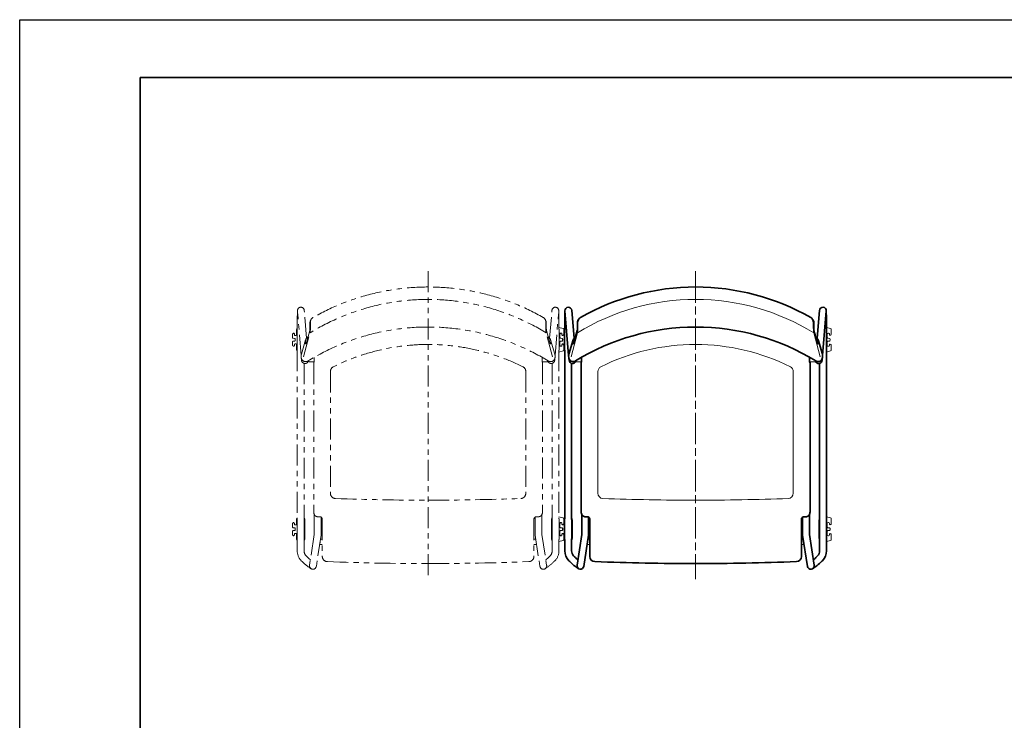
# Model space of a CAD drawing. Header units: millimetres. Extents: x 0 to 4200, y 0 to 2970.
# Tile 3 of 5: x 0 to 1880, y 1633 to 2970. Entities that reach past the tile are written whole.
import ezdxf

# ---------------------------------------------------------------- set-up
doc = ezdxf.new("R2010")
doc.units = ezdxf.units.MM
doc.header["$LTSCALE"] = 10
doc.linetypes.add('ACISOTGB', pattern=[9, 4, -1, 1, -1, 1, -1])
doc.linetypes.add('AM_ISO08W050x2', pattern=[9, 6, -0.75, 1.5, -0.75])
doc.layers.get('0').update_dxf_attribs({"lineweight": 35})
for name, color, linetype, lineweight in [('中心線', 1, 'AM_ISO08W050x2', 13), ('中線', 3, 'Continuous', 20), ('中線2', 2, 'Continuous', 20), ('中線3', 211, 'Continuous', 20), ('図枠', 7, 'Continuous', 35), ('太線', 7, 'Continuous', 35), ('想像線', 130, 'ACISOTGB', 13), ('細線', 1, 'Continuous', 13), ('細線2', 150, 'Continuous', 13)]:
    doc.layers.add(name, color=color, linetype=linetype, lineweight=lineweight)

# ---------------------------------------------------------------- blocks, each defined once
blk = doc.blocks.new('AICHI_SEIHIN_A3')
at = {"layer": '図枠', "color": 1, "lineweight": 25}
for p, q in [((0, 297), (420, 297)), ((0, 0), (0, 297))]:
    blk.add_line(p, q, dxfattribs=at)
at = {"layer": '図枠'}
for p, q in [((23, 11), (23, 286)), ((23, 286), (408, 286))]:
    blk.add_line(p, q, dxfattribs=at)

msp = doc.modelspace()

# ---------------------------------------------------------------- linework, layer by layer
at = {"layer": '中心線'}
msp.add_line((1290.282064, 2490), (1290.282064, 1902.24347515), dxfattribs=at)
at = {"layer": '中線'}
for p, q in [((1031.27621845, 2369.68394404), (1031.27621845, 2363.68271667)), ((1032.41555828, 2371.44460421), (1031.71555828, 2370.74460421)), ((1034.97621845, 2370.38394404), (1034.97621845, 2368.88394404)), ((1038.97621845, 2376.38394404), (1038.97621845, 2368.88394404)), ((1547.90554764, 2380.82975392), (1540.08790955, 2382.92448373)), ((1541.58790955, 2370.48394404), (1541.58790955, 2363.68271667)), ((1543.08790955, 2371.98394404), (1544.08790955, 2371.98394404)), ((1545.58790955, 2370.48394404), (1545.58790955, 2369.38394404)), ((1548.14856972, 2368.32328387), (1548.94856972, 2369.12328387)), ((1549.38790955, 2378.89790226), (1549.38790955, 2370.18394404)), ((1031.27621845, 2349.08394404), (1031.27621845, 2355.08517141)), ((1035.28085316, 2362.0039127), (1032.67158374, 2362.18637059)), ((1035.28085316, 2356.76397538), (1032.67158374, 2356.58151748)), ((1034.97621845, 2348.38394404), (1034.97621845, 2349.88394404)), ((1037.47621845, 2367.38394404), (1036.47621845, 2367.38394404)), ((1037.47621845, 2351.38394404), (1036.47621845, 2351.38394404)), ((1036.67621845, 2360.50756662), (1036.67621845, 2359.38394404)), ((1036.67621845, 2358.26032145), (1036.67621845, 2359.38394404)), ((1038.97621845, 2342.38394404), (1038.97621845, 2349.88394404)), ((1541.58790955, 2348.28394404), (1541.58790955, 2355.08517141)), ((1542.98327484, 2362.18637059), (1545.69254426, 2361.99692002)), ((1542.98327484, 2356.58151748), (1545.69254426, 2356.77096806)), ((1547.08790955, 2360.50057394), (1547.08790955, 2359.38394404)), ((1547.08790955, 2358.26731413), (1547.08790955, 2359.38394404)), ((1548.14856972, 2350.44460421), (1548.94856972, 2349.64460421)), ((1032.41555828, 2347.32328387), (1031.71555828, 2348.02328387)), ((1547.90554764, 2337.93813416), (1540.08790955, 2335.84340435)), ((1543.08790955, 2346.78394404), (1544.08790955, 2346.78394404)), ((1545.58790955, 2348.28394404), (1545.58790955, 2349.38394404)), ((1549.38790955, 2339.86998581), (1549.38790955, 2348.58394404)), ((1038.97621845, 2014.88394404), (1038.97621845, 2007.38394404)), ((1054.97621845, 2014.88394404), (1054.97621845, 1997.88394404)), ((1525.58790955, 2014.88394404), (1525.58790955, 1997.88394404)), ((1547.90554764, 2019.32975392), (1540.08790955, 2021.42448373)), ((1549.38790955, 2017.39790226), (1549.38790955, 2008.68394404)), ((1031.27621845, 2008.18394404), (1031.27621845, 2002.18271667)), ((1031.27621845, 1987.58394404), (1031.27621845, 1993.58517141)), ((1032.41555828, 2009.94460421), (1031.71555828, 2009.24460421)), ((1035.28085316, 2000.5039127), (1032.67158374, 2000.68637059)), ((1035.28085316, 1995.26397538), (1032.67158374, 1995.08151748)), ((1034.97621845, 2008.88394404), (1034.97621845, 2007.38394404)), ((1037.47621845, 2005.88394404), (1036.47621845, 2005.88394404)), ((1036.67621845, 1999.00756662), (1036.67621845, 1997.88394404)), ((1036.67621845, 1996.76032145), (1036.67621845, 1997.88394404)), ((1054.97621845, 1980.88394404), (1054.97621845, 1997.88394404)), ((1525.58790955, 1980.88394404), (1525.58790955, 1997.88394404)), ((1541.58790955, 2008.98394404), (1541.58790955, 2002.18271667)), ((1541.58790955, 1986.78394404), (1541.58790955, 1993.58517141)), ((1542.98327484, 2000.68637059), (1545.69254426, 2000.49692002)), ((1542.98327484, 1995.08151748), (1545.69254426, 1995.27096806)), ((1543.08790955, 2010.48394404), (1544.08790955, 2010.48394404)), ((1545.58790955, 2008.98394404), (1545.58790955, 2007.88394404)), ((1547.08790955, 1999.00057394), (1547.08790955, 1997.88394404)), ((1547.08790955, 1996.76731413), (1547.08790955, 1997.88394404)), ((1548.14856972, 2006.82328387), (1548.94856972, 2007.62328387)), ((1032.41555828, 1985.82328387), (1031.71555828, 1986.52328387)), ((1034.97621845, 1986.88394404), (1034.97621845, 1988.38394404)), ((1037.47621845, 1989.88394404), (1036.47621845, 1989.88394404)), ((1038.97621845, 1980.88394404), (1038.97621845, 1988.38394404)), ((1547.90554764, 1976.43813416), (1540.08790955, 1974.34340435)), ((1543.08790955, 1985.28394404), (1544.08790955, 1985.28394404)), ((1545.58790955, 1986.78394404), (1545.58790955, 1987.88394404)), ((1548.14856972, 1988.94460421), (1548.94856972, 1988.14460421)), ((1549.38790955, 1978.36998581), (1549.38790955, 1987.08394404))]:
    msp.add_line(p, q, dxfattribs=at)
for centre, radius, start, end in [((1032.77621845, 2369.68394404), 1.5, 134.9999999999, 180), ((1033.47621845, 2370.38394404), 1.5, 0, 135), ((1036.47621845, 2368.88394404), 1.5, 180, 270), ((1037.47621845, 2368.88394404), 1.5, 270, 0), ((1046.97621845, 2376.38394404), 8, 144.3409123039, 180), ((1543.08790955, 2370.48394404), 1.5, 90, 180), ((1544.08790955, 2370.48394404), 1.5, 0, 90), ((1547.08790955, 2369.38394404), 1.5, 180, 314.9999999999), ((1547.38790955, 2378.89790226), 2, 0, 75), ((1547.88790955, 2370.18394404), 1.5, 315, 0), ((1032.77621845, 2363.68271667), 1.5, 180, 266), ((1032.77621845, 2355.08517141), 1.5, 94, 180), ((1036.47621845, 2349.88394404), 1.5, 90, 180), ((1035.17621845, 2360.50756662), 1.5, 0, 86), ((1035.17621845, 2358.26032145), 1.5, 274, 0), ((1037.47621845, 2349.88394404), 1.5, 0, 90), ((1543.08790955, 2363.68271667), 1.5, 180, 266), ((1543.08790955, 2355.08517141), 1.5, 94, 180), ((1547.08790955, 2349.38394404), 1.5, 45.0000000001, 180), ((1545.58790955, 2360.50057394), 1.5, 0, 86), ((1545.58790955, 2358.26731413), 1.5, 274, 0), ((1547.88790955, 2348.58394404), 1.5, 0, 45), ((1032.77621845, 2349.08394404), 1.5, 180, 225.0000000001), ((1033.47621845, 2348.38394404), 1.5, 225, 0), ((1046.97621845, 2342.38394404), 8, 180, 215.6590876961), ((1543.08790955, 2348.28394404), 1.5, 180, 270), ((1544.08790955, 2348.28394404), 1.5, 270, 0), ((1547.38790955, 2339.86998581), 2, 285, 0), ((1046.97621845, 2014.88394404), 8, 144.3409123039, 180), ((1046.97621845, 2014.88394404), 8, 0, 35.6590876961), ((1533.58790955, 2014.88394404), 8, 144.3409123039, 180), ((1547.38790955, 2017.39790226), 2, 0, 75), ((1032.77621845, 2008.18394404), 1.5, 134.9999999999, 180), ((1032.77621845, 2002.18271667), 1.5, 180, 266), ((1032.77621845, 1993.58517141), 1.5, 94, 180), ((1033.47621845, 2008.88394404), 1.5, 0, 135), ((1036.47621845, 2007.38394404), 1.5, 180, 270), ((1035.17621845, 1999.00756662), 1.5, 0, 86), ((1035.17621845, 1996.76032145), 1.5, 274, 0), ((1037.47621845, 2007.38394404), 1.5, 270, 0), ((1543.08790955, 2008.98394404), 1.5, 90, 180), ((1543.08790955, 2002.18271667), 1.5, 180, 266), ((1543.08790955, 1993.58517141), 1.5, 94, 180), ((1544.08790955, 2008.98394404), 1.5, 0, 90), ((1547.08790955, 2007.88394404), 1.5, 180, 314.9999999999), ((1545.58790955, 1999.00057394), 1.5, 0, 86), ((1545.58790955, 1996.76731413), 1.5, 274, 0), ((1547.88790955, 2008.68394404), 1.5, 315, 0), ((1032.77621845, 1987.58394404), 1.5, 180, 225.0000000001), ((1033.47621845, 1986.88394404), 1.5, 225, 0), ((1036.47621845, 1988.38394404), 1.5, 90, 180), ((1037.47621845, 1988.38394404), 1.5, 0, 90), ((1046.97621845, 1980.88394404), 8, 180, 215.6590876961), ((1046.97621845, 1980.88394404), 8, 324.3409123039, 0), ((1533.58790955, 1980.88394404), 8, 180, 215.6590876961), ((1543.08790955, 1986.78394404), 1.5, 180, 270), ((1544.08790955, 1986.78394404), 1.5, 270, 0), ((1547.08790955, 1987.88394404), 1.5, 45.0000000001, 180), ((1547.38790955, 1978.36998581), 2, 285, 0), ((1547.88790955, 1987.08394404), 1.5, 0, 45)]:
    msp.add_arc(centre, radius, start, end, dxfattribs=at)
at = {"layer": '中線2'}
for p, q in [((1065.54723437, 2393.21612478), (1065.54723437, 2381.53177581)), ((1515.01689363, 2393.21612478), (1515.01689363, 2381.53177581)), ((1052.66197957, 2326.42383431), (1064.8105078, 2372.42413309)), ((1527.90214843, 2326.42383431), (1515.7536202, 2372.42413309)), ((1088.282064, 1978.8435533), (1084.78988291, 1978.8435533)), ((1492.282064, 1978.8435533), (1495.77424509, 1978.8435533)), ((1083.432064, 1969.98747739), (1083.432064, 1968.8435533)), ((1088.282064, 1968.8435533), (1083.432064, 1968.8435533)), ((1492.282064, 1968.8435533), (1497.132064, 1968.8435533)), ((1497.132064, 1969.98747739), (1497.132064, 1968.8435533))]:
    msp.add_line(p, q, dxfattribs=at)
for centre, start, end in [((1077.182064, 1973.8435533), 336.3059345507, 6.4572471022), ((1503.382064, 1973.8435533), 173.5427528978, 203.6940654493)]:
    msp.add_arc(centre, 7, start, end, dxfattribs=at)
for centre, major_axis, start_param, end_param in [((1064.15224175, 2381.53282076), (0.00776161, 10.36165057), -2.6446176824, -1.5707963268), ((1516.41188625, 2381.53282076), (0.00776161, -10.36165057), -1.5707963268, -0.4969749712)]:
    msp.add_ellipse(centre, major_axis=major_axis, ratio=0.1346303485, start_param=start_param, end_param=end_param, dxfattribs=at)
at = {"layer": '中線3'}
for p, q in [((1062.282064, 2317.33914385), (1062.282064, 2319.57693664)), ((1062.282064, 2317.33914385), (1072.48602285, 2317.33914385)), ((1518.282064, 2317.33914385), (1508.07810515, 2317.33914385)), ((1518.282064, 2317.33914385), (1518.282064, 2319.57693664))]:
    msp.add_line(p, q, dxfattribs=at)
at = {"layer": '太線'}
for p, q in [((1047.9370767, 2329.09399702), (1040.95621211, 2414.35351314)), ((1058.25439534, 2362.3897534), (1053.91285413, 2415.41437494)), ((1522.30973266, 2362.3897534), (1526.65127387, 2415.41437494)), ((1532.6270513, 2329.09399702), (1539.60791589, 2414.35351314)), ((1040.47621845, 2394.88394404), (1040.47621845, 2379.48553084)), ((1064.65541382, 2380.75514319), (1064.65541382, 2391.19540711)), ((1065.50678339, 2395.23305014), (1066.39860394, 2397.25376781)), ((1515.05734461, 2395.23305014), (1514.16552406, 2397.25376781)), ((1515.90871418, 2380.75514319), (1515.90871418, 2391.19540711)), ((1540.08790955, 2394.88394404), (1540.08790955, 2379.48553084)), ((1040.22621845, 2377.38394404), (1040.22621845, 2341.38394404)), ((1057.22105549, 2351.61697593), (1064.38031369, 2377.01132544)), ((1523.34307251, 2351.61697593), (1516.18381431, 2377.01132544)), ((1540.33790955, 2377.38394404), (1540.33790955, 2341.38394404)), ((1056.49966411, 2359.01960519), (1048.3450333, 2331.58319312)), ((1056.08523191, 2356.17058957), (1056.24011915, 2351.73519921)), ((1524.06446389, 2359.01960519), (1532.2190947, 2331.58319312)), ((1524.47889609, 2356.17058957), (1524.32400885, 2351.73519921)), ((1040.47621845, 2339.28235724), (1040.47621845, 2017.98553084)), ((1540.08790955, 2339.28235724), (1540.08790955, 2017.98553084)), ((1048.02969236, 2325.72202454), (1047.93669283, 2328.38518254)), ((1048.67480812, 2320.08384896), (1048.3910464, 2323.54952091)), ((1053.47621845, 2314.26683595), (1053.47621845, 2017.98553084)), ((1061.5769874, 2318.7423274), (1061.72369833, 2319.23593915)), ((1071.86598422, 2314.35568059), (1072.58591158, 2317.81978221)), ((1071.86598422, 2314.35568059), (1071.86598422, 2031.09983848)), ((1072.58591158, 2325.66745459), (1072.58591158, 2317.81978221)), ((1507.97821642, 2325.66745459), (1507.97821642, 2317.81978221)), ((1508.69814378, 2314.35568059), (1507.97821642, 2317.81978221)), ((1508.69814378, 2314.35568059), (1508.69814378, 2031.09983848)), ((1518.9871406, 2318.7423274), (1518.84042967, 2319.23593915)), ((1527.08790955, 2314.26683595), (1527.08790955, 2017.98553084)), ((1531.88931988, 2320.08384896), (1532.1730816, 2323.54952091)), ((1532.53443564, 2325.72202454), (1532.62743517, 2328.38518254)), ((1040.22621845, 2015.88394404), (1040.22621845, 1979.88394404)), ((1053.72621845, 1979.88394404), (1053.72621845, 2015.88394404)), ((1072.98709936, 1987.64292996), (1072.98709936, 2025.97325642)), ((1083.282064, 2021.70753364), (1078.782064, 2021.70753364)), ((1085.98709936, 2020.91262385), (1085.98709936, 1986.65213492)), ((1088.282064, 2016.70753364), (1088.282064, 1945.93863088)), ((1492.282064, 2016.70753364), (1492.282064, 1945.93863088)), ((1494.57702864, 2020.91262385), (1494.57702864, 1986.65213492)), ((1497.282064, 2021.70753364), (1501.782064, 2021.70753364)), ((1507.57702864, 1987.64292996), (1507.57702864, 2025.97325642)), ((1526.83790955, 1979.88394404), (1526.83790955, 2015.88394404)), ((1540.33790955, 2015.88394404), (1540.33790955, 1979.88394404)), ((1040.47621845, 1977.78235724), (1040.47621845, 1956.43521744)), ((1053.47621845, 1977.78235724), (1053.47621845, 1956.43521744)), ((1072.98709936, 1987.64292996), (1063.98143984, 1928.90549173)), ((1085.98709936, 1986.65213492), (1076.83128515, 1926.93534568)), ((1494.57702864, 1986.65213492), (1503.73284285, 1926.93534568)), ((1507.57702864, 1987.64292996), (1516.58268816, 1928.90549173)), ((1527.08790955, 1977.78235724), (1527.08790955, 1956.43521744)), ((1540.08790955, 1977.78235724), (1540.08790955, 1956.43521744)), ((1050.01116436, 1935.92361212), (1048.23788875, 1937.69688774)), ((1059.20355252, 1945.11600028), (1057.4302769, 1946.88927589)), ((1521.36057548, 1945.11600028), (1523.1338511, 1946.88927589)), ((1530.55296364, 1935.92361212), (1532.32623925, 1937.69688774))]:
    msp.add_line(p, q, dxfattribs=at)
for centre, radius, start, end in [((1290.282064, 2015.58569358), 444.41430642, 90, 119.6241844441), ((1290.282064, 2015.58569358), 444.41430642, 60.3758155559, 90), ((1483.58678032, 2394.88394404), 443.11056187, 177.3745098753, 180), ((1047.43453312, 2414.88394404), 6.5, 4.6808129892, 184.6808129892), ((1533.12959488, 2414.88394404), 6.5, 355.3191870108, 175.3191870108), ((1096.97734768, 2394.88394404), 443.11056187, 0, 2.6254901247), ((1074.65541382, 2391.19540711), 10, 156.1862848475, 180), ((1075.54723437, 2393.21612478), 10, 119.6241844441, 180), ((1505.01689363, 2393.21612478), 10, 0, 60.3758155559), ((1505.90871418, 2391.19540711), 10, 0, 23.8137151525), ((1290.282064, 1945.61113891), 437.98906136, 90, 121.570410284), ((1290.282064, 1945.61113891), 437.98906136, 58.429589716, 90), ((1066.08523191, 2356.17058957), 10, 121.1085246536, 180), ((1056.73981456, 2351.75264895), 0.5, 182.0000000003, 344.2556203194), ((1514.47889609, 2356.17058957), 10, 0, 58.8914753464), ((1523.82431344, 2351.75264895), 0.5, 195.7443796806, 357.9999999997), ((1057.9306011, 2328.7341775), 10, 163.44703546, 182), ((1522.6335269, 2328.7341775), 10, 358, 16.55296454), ((1056.52451439, 2326.01867027), 8.5, 182, 301.570410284), ((1055.25163188, 2320.62234505), 6.59883238, 184.6808129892, 343.4470354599), ((1525.31249612, 2320.62234505), 6.59883238, 196.5529645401, 355.3191870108), ((1524.03961361, 2326.01867027), 8.5, 238.429589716, 358), ((1083.282064, 2016.70753364), 5, 0, 90), ((1497.282064, 2016.70753364), 5, 90, 180), ((1066.97621845, 1956.43521744), 26.5, 180, 224.9999999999), ((1066.97621845, 1956.43521744), 13.5, 180, 224.9999999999), ((1513.58790955, 1956.43521744), 13.5, 315.0000000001, 0), ((1513.58790955, 1956.43521744), 26.5, 315.0000000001, 0), ((1118.42017589, 2004.33262365), 83.74495189, 224.9999999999, 230.8822903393), ((1098.282064, 1945.93863088), 10, 180, 267.7948886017), ((1482.282064, 1945.93863088), 10, 272.2051113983, 0), ((1462.14395211, 2004.33262365), 83.74495189, 309.1177096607, 315.0000000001), ((1118.42017589, 2004.33262365), 96.74495189, 224.9999999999, 237.856689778), ((1070.40636249, 1927.9204187), 6.5, 171.2832556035, 351.2832556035), ((1290.282064, 6932.24347515), 5000, 267.79488860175, 270), ((1290.282064, 6932.24347515), 5000, 270, 272.20511139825), ((1510.15776551, 1927.9204187), 6.5, 188.7167443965, 8.7167443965), ((1462.14395211, 2004.33262365), 96.74495189, 302.143310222, 315.0000000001)]:
    msp.add_arc(centre, radius, start, end, dxfattribs=at)
for centre, major_axis, ratio, start_param, end_param in [((1046.97621845, 2377.38394404), (0, 7.794229), 0.8660253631, 1.2977837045, 1.5707963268), ((1064.15229843, 2382.95876589), (-0.09291398, 6.18937498), 0.081286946, -2.8622892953, -1.9360357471), ((1516.41182957, 2382.95876589), (-0.09291398, -6.18937498), 0.081286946, -1.2055569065, -0.2793033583), ((1533.58790955, 2377.38394404), (0, 7.794229), 0.8660253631, -1.5707963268, -1.2977837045), ((1046.97621845, 2341.38394404), (0, -7.794229), 0.8660253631, -1.5707963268, -1.2977837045), ((1533.58790955, 2341.38394404), (0, -7.794229), 0.8660253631, 1.2977837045, 1.5707963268), ((1078.782064, 2031.09983848), (0, 9.39230485), 0.7363559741, 1.5707963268, 3.1415926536), ((1501.782064, 2031.09983848), (0, 9.39230485), 0.7363559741, -3.1415926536, -1.5707963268), ((1046.97621845, 2015.88394404), (0, 7.794229), 0.8660253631, 1.2977837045, 1.5707963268), ((1046.97621845, 2015.88394404), (0, 7.794229), 0.8660253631, -1.5707963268, -1.2977837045), ((1533.58790955, 2015.88394404), (0, 7.794229), 0.8660253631, 1.2977837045, 1.5707963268), ((1533.58790955, 2015.88394404), (0, 7.794229), 0.8660253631, -1.5707963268, -1.2977837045), ((1046.97621845, 1979.88394404), (0, -7.794229), 0.8660253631, -1.5707963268, -1.2977837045), ((1046.97621845, 1979.88394404), (0, -7.794229), 0.8660253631, 1.2977837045, 1.5707963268), ((1533.58790955, 1979.88394404), (0, -7.794229), 0.8660253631, -1.5707963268, -1.2977837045), ((1533.58790955, 1979.88394404), (0, -7.794229), 0.8660253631, 1.2977837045, 1.5707963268)]:
    msp.add_ellipse(centre, major_axis=major_axis, ratio=ratio, start_param=start_param, end_param=end_param, dxfattribs=at)
at = {"layer": '想像線'}
for p, q in [((779.6703729, 2490), (779.6703729, 1902.24347515)), ((537.3253856, 2329.09399702), (530.34452101, 2414.35351314)), ((547.64270423, 2362.3897534), (543.30116302, 2415.41437494)), ((1011.69804156, 2362.3897534), (1016.03958277, 2415.41437494)), ((1022.01536019, 2329.09399702), (1028.99622478, 2414.35351314)), ((529.86452734, 2394.88394404), (529.86452734, 2379.48553084)), ((554.04372272, 2380.75514319), (554.04372272, 2391.19540711)), ((554.89509229, 2395.23305014), (555.78691284, 2397.25376781)), ((554.93554327, 2393.21612478), (554.93554327, 2381.53177581)), ((1004.4456535, 2395.23305014), (1003.55383295, 2397.25376781)), ((1004.40520252, 2393.21612478), (1004.40520252, 2381.53177581)), ((1005.29702307, 2380.75514319), (1005.29702307, 2391.19540711)), ((1029.47621845, 2394.88394404), (1029.47621845, 2379.48553084)), ((520.66452734, 2369.68394404), (520.66452734, 2363.68271667)), ((521.80386717, 2371.44460421), (521.10386717, 2370.74460421)), ((524.36452734, 2370.38394404), (524.36452734, 2368.88394404)), ((528.36452734, 2376.38394404), (528.36452734, 2368.88394404)), ((529.61452734, 2377.38394404), (529.61452734, 2341.38394404)), ((542.05028847, 2326.42383431), (554.19881669, 2372.42413309)), ((546.60936439, 2351.61697593), (553.76862259, 2377.01132544)), ((1017.29045732, 2326.42383431), (1005.1419291, 2372.42413309)), ((1012.7313814, 2351.61697593), (1005.5721232, 2377.01132544)), ((1037.29385654, 2380.82975392), (1029.47621845, 2382.92448373)), ((1029.72621845, 2377.38394404), (1029.72621845, 2341.38394404)), ((1030.97621845, 2370.48394404), (1030.97621845, 2363.68271667)), ((1032.47621845, 2371.98394404), (1033.47621845, 2371.98394404)), ((1034.97621845, 2370.48394404), (1034.97621845, 2369.38394404)), ((1037.53687862, 2368.32328387), (1038.33687862, 2369.12328387)), ((1038.77621845, 2378.89790226), (1038.77621845, 2370.18394404)), ((520.66452734, 2349.08394404), (520.66452734, 2355.08517141)), ((524.66916205, 2362.0039127), (522.05989263, 2362.18637059)), ((524.66916205, 2356.76397538), (522.05989263, 2356.58151748)), ((524.36452734, 2348.38394404), (524.36452734, 2349.88394404)), ((526.86452734, 2367.38394404), (525.86452734, 2367.38394404)), ((526.86452734, 2351.38394404), (525.86452734, 2351.38394404)), ((526.06452734, 2360.50756662), (526.06452734, 2359.38394404)), ((526.06452734, 2358.26032145), (526.06452734, 2359.38394404)), ((528.36452734, 2342.38394404), (528.36452734, 2349.88394404)), ((545.887973, 2359.01960519), (537.7333422, 2331.58319312)), ((545.4735408, 2356.17058957), (545.62842805, 2351.73519921)), ((1013.45277279, 2359.01960519), (1021.60740359, 2331.58319312)), ((1013.86720499, 2356.17058957), (1013.71231775, 2351.73519921)), ((1030.97621845, 2348.28394404), (1030.97621845, 2355.08517141)), ((1032.37158374, 2362.18637059), (1035.08085316, 2361.99692002)), ((1032.37158374, 2356.58151748), (1035.08085316, 2356.77096806)), ((1036.47621845, 2360.50057394), (1036.47621845, 2359.38394404)), ((1036.47621845, 2358.26731413), (1036.47621845, 2359.38394404)), ((1037.53687862, 2350.44460421), (1038.33687862, 2349.64460421)), ((521.80386717, 2347.32328387), (521.10386717, 2348.02328387)), ((529.86452734, 2339.28235724), (529.86452734, 2017.98553084)), ((1029.47621845, 2339.28235724), (1029.47621845, 2017.98553084)), ((1037.29385654, 2337.93813416), (1029.47621845, 2335.84340435)), ((1032.47621845, 2346.78394404), (1033.47621845, 2346.78394404)), ((1034.97621845, 2348.28394404), (1034.97621845, 2349.38394404)), ((1038.77621845, 2339.86998581), (1038.77621845, 2348.58394404)), ((537.41800125, 2325.72202454), (537.32500173, 2328.38518254)), ((538.06311702, 2320.08384896), (537.7793553, 2323.54952091)), ((542.86452734, 2314.26683595), (542.86452734, 2017.98553084)), ((550.9652963, 2318.7423274), (551.11200723, 2319.23593915)), ((551.6703729, 2317.33914385), (551.6703729, 2319.57693664)), ((551.6703729, 2317.33914385), (561.87433175, 2317.33914385)), ((561.25429311, 2314.35568059), (561.97422047, 2317.81978221)), ((561.25429311, 2314.35568059), (561.25429311, 2031.09983848)), ((561.97422047, 2325.66745459), (561.97422047, 2317.81978221)), ((997.36652532, 2325.66745459), (997.36652532, 2317.81978221)), ((998.08645268, 2314.35568059), (997.36652532, 2317.81978221)), ((1007.6703729, 2317.33914385), (997.46641405, 2317.33914385)), ((998.08645268, 2314.35568059), (998.08645268, 2031.09983848)), ((1007.6703729, 2317.33914385), (1007.6703729, 2319.57693664)), ((1008.3754495, 2318.7423274), (1008.22873857, 2319.23593915)), ((1016.47621845, 2314.26683595), (1016.47621845, 2017.98553084)), ((1021.27762878, 2320.08384896), (1021.56139049, 2323.54952091)), ((1021.92274454, 2325.72202454), (1022.01574406, 2328.38518254)), ((593.1703729, 2298.81061425), (593.1703729, 2066.40211249)), ((966.1703729, 2298.81061425), (966.1703729, 2066.40211249)), ((528.36452734, 2014.88394404), (528.36452734, 2007.38394404)), ((529.61452734, 2015.88394404), (529.61452734, 1979.88394404)), ((543.11452734, 1979.88394404), (543.11452734, 2015.88394404)), ((544.36452734, 2014.88394404), (544.36452734, 1997.88394404)), ((562.37540826, 1987.64292996), (562.37540826, 2025.97325642)), ((572.6703729, 2021.70753364), (568.1703729, 2021.70753364)), ((575.37540826, 2020.91262385), (575.37540826, 1986.65213492)), ((577.6703729, 2016.70753364), (577.6703729, 1945.93863088)), ((981.6703729, 2016.70753364), (981.6703729, 1945.93863088)), ((983.96533753, 2020.91262385), (983.96533753, 1986.65213492)), ((986.6703729, 2021.70753364), (991.1703729, 2021.70753364)), ((996.96533753, 1987.64292996), (996.96533753, 2025.97325642)), ((1014.97621845, 2014.88394404), (1014.97621845, 1997.88394404)), ((1016.22621845, 1979.88394404), (1016.22621845, 2015.88394404)), ((1037.29385654, 2019.32975392), (1029.47621845, 2021.42448373)), ((1029.72621845, 2015.88394404), (1029.72621845, 1979.88394404)), ((1038.77621845, 2017.39790226), (1038.77621845, 2008.68394404)), ((520.66452734, 2008.18394404), (520.66452734, 2002.18271667)), ((520.66452734, 1987.58394404), (520.66452734, 1993.58517141)), ((521.80386717, 2009.94460421), (521.10386717, 2009.24460421)), ((524.66916205, 2000.5039127), (522.05989263, 2000.68637059)), ((524.66916205, 1995.26397538), (522.05989263, 1995.08151748)), ((524.36452734, 2008.88394404), (524.36452734, 2007.38394404)), ((526.86452734, 2005.88394404), (525.86452734, 2005.88394404)), ((526.06452734, 1999.00756662), (526.06452734, 1997.88394404)), ((526.06452734, 1996.76032145), (526.06452734, 1997.88394404)), ((544.36452734, 1980.88394404), (544.36452734, 1997.88394404)), ((1014.97621845, 1980.88394404), (1014.97621845, 1997.88394404)), ((1030.97621845, 2008.98394404), (1030.97621845, 2002.18271667)), ((1030.97621845, 1986.78394404), (1030.97621845, 1993.58517141)), ((1032.37158374, 2000.68637059), (1035.08085316, 2000.49692002)), ((1032.37158374, 1995.08151748), (1035.08085316, 1995.27096806)), ((1032.47621845, 2010.48394404), (1033.47621845, 2010.48394404)), ((1034.97621845, 2008.98394404), (1034.97621845, 2007.88394404)), ((1036.47621845, 1999.00057394), (1036.47621845, 1997.88394404)), ((1036.47621845, 1996.76731413), (1036.47621845, 1997.88394404)), ((1037.53687862, 2006.82328387), (1038.33687862, 2007.62328387)), ((521.80386717, 1985.82328387), (521.10386717, 1986.52328387)), ((524.36452734, 1986.88394404), (524.36452734, 1988.38394404)), ((526.86452734, 1989.88394404), (525.86452734, 1989.88394404)), ((528.36452734, 1980.88394404), (528.36452734, 1988.38394404)), ((529.86452734, 1977.78235724), (529.86452734, 1956.43521744)), ((542.86452734, 1977.78235724), (542.86452734, 1956.43521744)), ((562.37540826, 1987.64292996), (553.36974873, 1928.90549173)), ((575.37540826, 1986.65213492), (566.21959405, 1926.93534568)), ((577.6703729, 1978.8435533), (574.17819181, 1978.8435533)), ((981.6703729, 1978.8435533), (985.16255398, 1978.8435533)), ((983.96533753, 1986.65213492), (993.12115175, 1926.93534568)), ((996.96533753, 1987.64292996), (1005.97099706, 1928.90549173)), ((1016.47621845, 1977.78235724), (1016.47621845, 1956.43521744)), ((1029.47621845, 1977.78235724), (1029.47621845, 1956.43521744)), ((1037.29385654, 1976.43813416), (1029.47621845, 1974.34340435)), ((1032.47621845, 1985.28394404), (1033.47621845, 1985.28394404)), ((1034.97621845, 1986.78394404), (1034.97621845, 1987.88394404)), ((1037.53687862, 1988.94460421), (1038.33687862, 1988.14460421)), ((1038.77621845, 1978.36998581), (1038.77621845, 1987.08394404)), ((572.8203729, 1969.98747739), (572.8203729, 1968.8435533)), ((577.6703729, 1968.8435533), (572.8203729, 1968.8435533)), ((981.6703729, 1968.8435533), (986.5203729, 1968.8435533)), ((986.5203729, 1969.98747739), (986.5203729, 1968.8435533)), ((539.39947326, 1935.92361212), (537.62619764, 1937.69688774)), ((548.59186142, 1945.11600028), (546.8185858, 1946.88927589)), ((1010.74888438, 1945.11600028), (1012.52215999, 1946.88927589)), ((1019.94127253, 1935.92361212), (1021.71454815, 1937.69688774))]:
    msp.add_line(p, q, dxfattribs=at)
for centre, radius, start, end in [((779.6703729, 2015.58569358), 444.41430642, 90, 119.6241844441), ((779.6703729, 2015.58569358), 444.41430642, 60.3758155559, 90), ((779.6703729, 2006.47294765), 429.83449464, 90, 121.638247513), ((779.6703729, 2006.47294765), 429.83449464, 58.361752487, 90), ((972.97508921, 2394.88394404), 443.11056187, 177.3745098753, 180), ((536.82284201, 2414.88394404), 6.5, 4.6808129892, 184.6808129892), ((1022.51790378, 2414.88394404), 6.5, 355.3191870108, 175.3191870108), ((586.36565658, 2394.88394404), 443.11056187, 0, 2.6254901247), ((564.04372272, 2391.19540711), 10, 156.1862848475, 180), ((564.93554327, 2393.21612478), 10, 119.6241844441, 180), ((994.40520252, 2393.21612478), 10, 0, 60.3758155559), ((995.29702307, 2391.19540711), 10, 0, 23.8137151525), ((522.16452734, 2369.68394404), 1.5, 134.9999999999, 180), ((522.86452734, 2370.38394404), 1.5, 0, 135), ((525.86452734, 2368.88394404), 1.5, 180, 270), ((526.86452734, 2368.88394404), 1.5, 270, 0), ((536.36452734, 2376.38394404), 8, 144.3409123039, 180), ((779.6703729, 1945.61113891), 437.98906136, 90, 121.570410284), ((779.6703729, 1945.61113891), 437.98906136, 58.429589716, 90), ((1032.47621845, 2370.48394404), 1.5, 90, 180), ((1033.47621845, 2370.48394404), 1.5, 0, 90), ((1036.47621845, 2369.38394404), 1.5, 180, 314.9999999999), ((1036.77621845, 2378.89790226), 2, 0, 75), ((1037.27621845, 2370.18394404), 1.5, 315, 0), ((522.16452734, 2363.68271667), 1.5, 180, 266), ((522.16452734, 2355.08517141), 1.5, 94, 180), ((525.86452734, 2349.88394404), 1.5, 90, 180), ((524.56452734, 2360.50756662), 1.5, 0, 86), ((524.56452734, 2358.26032145), 1.5, 274, 0), ((526.86452734, 2349.88394404), 1.5, 0, 90), ((555.4735408, 2356.17058957), 10, 121.1085246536, 180), ((546.12812346, 2351.75264895), 0.5, 182.0000000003, 344.2556203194), ((779.6703729, 1944.31978221), 406, 90, 116.468585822), ((779.6703729, 1944.31978221), 406, 63.531414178, 90), ((1003.86720499, 2356.17058957), 10, 0, 58.8914753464), ((1013.21262233, 2351.75264895), 0.5, 195.7443796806, 357.9999999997), ((1032.47621845, 2363.68271667), 1.5, 180, 266), ((1032.47621845, 2355.08517141), 1.5, 94, 180), ((1036.47621845, 2349.38394404), 1.5, 45.0000000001, 180), ((1034.97621845, 2360.50057394), 1.5, 0, 86), ((1034.97621845, 2358.26731413), 1.5, 274, 0), ((1037.27621845, 2348.58394404), 1.5, 0, 45), ((522.16452734, 2349.08394404), 1.5, 180, 225.0000000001), ((522.86452734, 2348.38394404), 1.5, 225, 0), ((536.36452734, 2342.38394404), 8, 180, 215.6590876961), ((547.31891, 2328.7341775), 10, 163.44703546, 182), ((1012.02183579, 2328.7341775), 10, 358, 16.55296454), ((1032.47621845, 2348.28394404), 1.5, 180, 270), ((1033.47621845, 2348.28394404), 1.5, 270, 0), ((1036.77621845, 2339.86998581), 2, 285, 0), ((545.91282328, 2326.01867027), 8.5, 182, 301.570410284), ((544.63994078, 2320.62234505), 6.59883238, 184.6808129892, 343.4470354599), ((1014.70080502, 2320.62234505), 6.59883238, 196.5529645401, 355.3191870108), ((1013.42792251, 2326.01867027), 8.5, 238.429589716, 358), ((603.1703729, 2298.81061425), 10, 116.468585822, 180), ((956.1703729, 2298.81061425), 10, 0, 63.531414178), ((603.1703729, 2066.40211249), 10, 180, 267.9230143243), ((779.6703729, 6933.20267857), 4880, 267.92301432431, 270), ((779.6703729, 6933.20267857), 4880, 270, 272.07698567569), ((956.1703729, 2066.40211249), 10, 272.0769856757, 0), ((536.36452734, 2014.88394404), 8, 144.3409123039, 180), ((536.36452734, 2014.88394404), 8, 0, 35.6590876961), ((572.6703729, 2016.70753364), 5, 0, 90), ((986.6703729, 2016.70753364), 5, 90, 180), ((1022.97621845, 2014.88394404), 8, 144.3409123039, 180), ((1036.77621845, 2017.39790226), 2, 0, 75), ((522.16452734, 2008.18394404), 1.5, 134.9999999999, 180), ((522.16452734, 2002.18271667), 1.5, 180, 266), ((522.16452734, 1993.58517141), 1.5, 94, 180), ((522.86452734, 2008.88394404), 1.5, 0, 135), ((525.86452734, 2007.38394404), 1.5, 180, 270), ((524.56452734, 1999.00756662), 1.5, 0, 86), ((524.56452734, 1996.76032145), 1.5, 274, 0), ((526.86452734, 2007.38394404), 1.5, 270, 0), ((1032.47621845, 2008.98394404), 1.5, 90, 180), ((1032.47621845, 2002.18271667), 1.5, 180, 266), ((1032.47621845, 1993.58517141), 1.5, 94, 180), ((1033.47621845, 2008.98394404), 1.5, 0, 90), ((1036.47621845, 2007.88394404), 1.5, 180, 314.9999999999), ((1034.97621845, 1999.00057394), 1.5, 0, 86), ((1034.97621845, 1996.76731413), 1.5, 274, 0), ((1037.27621845, 2008.68394404), 1.5, 315, 0), ((522.16452734, 1987.58394404), 1.5, 180, 225.0000000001), ((522.86452734, 1986.88394404), 1.5, 225, 0), ((525.86452734, 1988.38394404), 1.5, 90, 180), ((526.86452734, 1988.38394404), 1.5, 0, 90), ((536.36452734, 1980.88394404), 8, 180, 215.6590876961), ((536.36452734, 1980.88394404), 8, 324.3409123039, 0), ((566.5703729, 1973.8435533), 7, 336.3059345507, 6.4572471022), ((992.7703729, 1973.8435533), 7, 173.5427528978, 203.6940654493), ((1022.97621845, 1980.88394404), 8, 180, 215.6590876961), ((1032.47621845, 1986.78394404), 1.5, 180, 270), ((1033.47621845, 1986.78394404), 1.5, 270, 0), ((1036.47621845, 1987.88394404), 1.5, 45.0000000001, 180), ((1036.77621845, 1978.36998581), 2, 285, 0), ((1037.27621845, 1987.08394404), 1.5, 0, 45), ((556.36452734, 1956.43521744), 26.5, 180, 224.9999999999), ((556.36452734, 1956.43521744), 13.5, 180, 224.9999999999), ((1002.97621845, 1956.43521744), 13.5, 315.0000000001, 0), ((1002.97621845, 1956.43521744), 26.5, 315.0000000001, 0), ((607.80848479, 2004.33262365), 83.74495189, 224.9999999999, 230.8822903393), ((587.6703729, 1945.93863088), 10, 180, 267.7948886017), ((971.6703729, 1945.93863088), 10, 272.2051113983, 0), ((951.53226101, 2004.33262365), 83.74495189, 309.1177096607, 315.0000000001), ((607.80848479, 2004.33262365), 96.74495189, 224.9999999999, 237.856689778), ((559.79467139, 1927.9204187), 6.5, 171.2832556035, 351.2832556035), ((779.6703729, 6932.24347515), 5000, 267.79488860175, 270), ((779.6703729, 6932.24347515), 5000, 270, 272.20511139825), ((999.5460744, 1927.9204187), 6.5, 188.7167443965, 8.7167443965), ((951.53226101, 2004.33262365), 96.74495189, 302.143310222, 315.0000000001)]:
    msp.add_arc(centre, radius, start, end, dxfattribs=at)
for centre, major_axis, ratio, start_param, end_param in [((536.36452734, 2377.38394404), (0, 7.794229), 0.8660253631, 1.2977837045, 1.5707963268), ((553.54060733, 2382.95876589), (-0.09291398, 6.18937498), 0.081286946, -2.8622892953, -1.9360357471), ((553.54055064, 2381.53282076), (0.00776161, 10.36165057), 0.1346303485, -2.6446176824, -1.5707963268), ((1005.80019515, 2381.53282076), (0.00776161, -10.36165057), 0.1346303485, -1.5707963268, -0.4969749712), ((1005.80013846, 2382.95876589), (-0.09291398, -6.18937498), 0.081286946, -1.2055569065, -0.2793033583), ((1022.97621845, 2377.38394404), (0, 7.794229), 0.8660253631, -1.5707963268, -1.2977837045), ((536.36452734, 2341.38394404), (0, -7.794229), 0.8660253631, -1.5707963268, -1.2977837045), ((1022.97621845, 2341.38394404), (0, -7.794229), 0.8660253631, 1.2977837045, 1.5707963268), ((568.1703729, 2031.09983848), (0, 9.39230485), 0.7363559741, 1.5707963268, 3.1415926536), ((991.1703729, 2031.09983848), (0, 9.39230485), 0.7363559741, -3.1415926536, -1.5707963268), ((536.36452734, 2015.88394404), (0, 7.794229), 0.8660253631, 1.2977837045, 1.5707963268), ((536.36452734, 2015.88394404), (0, 7.794229), 0.8660253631, -1.5707963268, -1.2977837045), ((1022.97621845, 2015.88394404), (0, 7.794229), 0.8660253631, 1.2977837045, 1.5707963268), ((1022.97621845, 2015.88394404), (0, 7.794229), 0.8660253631, -1.5707963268, -1.2977837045), ((536.36452734, 1979.88394404), (0, -7.794229), 0.8660253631, -1.5707963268, -1.2977837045), ((536.36452734, 1979.88394404), (0, -7.794229), 0.8660253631, 1.2977837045, 1.5707963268), ((1022.97621845, 1979.88394404), (0, -7.794229), 0.8660253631, -1.5707963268, -1.2977837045), ((1022.97621845, 1979.88394404), (0, -7.794229), 0.8660253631, 1.2977837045, 1.5707963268)]:
    msp.add_ellipse(centre, major_axis=major_axis, ratio=ratio, start_param=start_param, end_param=end_param, dxfattribs=at)
at = {"layer": '細線'}
for start, end in [(90, 121.638247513), (58.361752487, 90)]:
    msp.add_arc((1290.282064, 2006.47294765), 429.83449464, start, end, dxfattribs=at)
at = {"layer": '細線2'}
for p, q in [((1103.782064, 2298.81061425), (1103.782064, 2066.40211249)), ((1476.782064, 2298.81061425), (1476.782064, 2066.40211249))]:
    msp.add_line(p, q, dxfattribs=at)
for centre, radius, start, end in [((1290.282064, 1944.31978221), 406, 90, 116.468585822), ((1290.282064, 1944.31978221), 406, 63.531414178, 90), ((1113.782064, 2298.81061425), 10, 116.468585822, 180), ((1466.782064, 2298.81061425), 10, 0, 63.531414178), ((1113.782064, 2066.40211249), 10, 180, 267.9230143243), ((1290.282064, 6933.20267857), 4880, 267.92301432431, 270), ((1290.282064, 6933.20267857), 4880, 270, 272.07698567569), ((1466.782064, 2066.40211249), 10, 272.0769856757, 0)]:
    msp.add_arc(centre, radius, start, end, dxfattribs=at)

# ---------------------------------------------------------------- block references
at = {"lineweight": 0, "xscale": 10, "yscale": 10, "zscale": 10}
msp.add_blockref('AICHI_SEIHIN_A3', (0, 0), dxfattribs=at)

doc.saveas('drawing.dxf')
